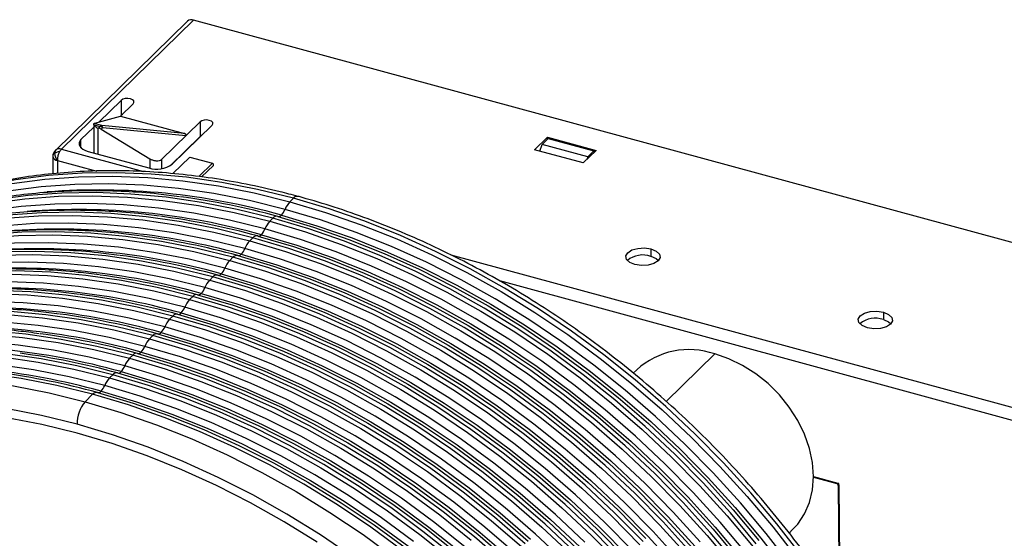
# Paper-space layout '_Trimétrica' of a CAD drawing. Header units: millimetres. Extents: x -71 to 76, y -86 to 15.
# Tile 4 of 5: x -35 to 22, y -16 to 15. Entities that reach past the tile are written whole.
import ezdxf

# ---------------------------------------------------------------- set-up
doc = ezdxf.new("R2010")
doc.units = ezdxf.units.MM

psp = doc.layouts.new('_Trimétrica')

# ---------------------------------------------------------------- linework, layer by layer
at = {"color": 7, "linetype": 'Continuous', "lineweight": 25}
for p, q in [((-25.225, 14.421), (-32.926, 6.905)), ((-24.876, 14.492), (-32.576, 6.976)), ((75.594, -12.814), (-24.876, 14.492)), ((-30.397, 8.551), (-29.101, 9.816)), ((-29.101, 9.816), (-29.101, 8.959)), ((-28.393, 9.624), (-29.14, 8.895)), ((-30.633, 8.486), (-29.14, 8.895)), ((-29.14, 8.895), (-25.407, 7.881)), ((-29.101, 8.959), (-29.017, 9.015)), ((-31.434, 7.539), (-30.691, 8.264)), ((-30.691, 8.436), (-30.691, 6.754)), ((-30.686, 8.394), (-30.313, 8.295)), ((-30.229, 8.348), (-30.675, 8.469)), ((-30.409, 8.2), (-30.424, 8.204)), ((-30.424, 6.682), (-30.424, 8.204)), ((-30.313, 8.295), (-30.409, 8.2)), ((-30.266, 8.138), (-30.169, 8.233)), ((-30.266, 8.138), (-27.417, 6.419)), ((-25.407, 7.881), (-30.229, 8.348)), ((-30.169, 8.233), (-25.324, 7.763)), ((-24.502, 8.566), (-26.742, 6.38)), ((-26.128, 6.097), (-23.794, 8.374)), ((-24.502, 8.566), (-24.502, 7.709)), ((-31.434, 7.058), (-31.434, 7.539)), ((-24.502, 7.709), (-26.248, 6.004)), ((-24.418, 7.765), (-24.502, 7.709)), ((-5.023, 6.941), (-4.276, 7.67)), ((-4.584, 7.255), (-4.234, 7.597)), ((-4.276, 7.67), (-1.446, 6.901)), ((-4.275, 7.557), (-4.276, 7.67)), ((-4.234, 7.597), (-1.581, 6.876)), ((-32.576, 6.976), (-27.786, 5.674)), ((-24.921, 7.3), (-24.921, 7.274)), ((-2.193, 6.172), (-5.023, 6.941)), ((-4.725, 6.86), (-4.584, 7.255)), ((-1.931, 6.534), (-4.584, 7.255)), ((-1.446, 6.901), (-2.193, 6.172)), ((-33.076, 6.553), (-33.076, 6.547)), ((-33.076, 6.547), (-33.076, 5.542)), ((-32.81, 6.319), (-32.81, 5.563)), ((-32.81, 6.319), (-30.512, 5.695)), ((-31.016, 6.843), (-27.479, 5.881)), ((-27.417, 6.419), (-27.417, 5.866)), ((-26.742, 6.38), (-26.742, 5.841)), ((-26.085, 5.551), (-25.099, 6.513)), ((-25.099, 6.513), (-23.773, 6.152)), ((-1.931, 6.534), (-1.989, 6.371)), ((-1.581, 6.876), (-1.931, 6.534)), ((-1.581, 6.876), (-1.581, 6.769)), ((-23.773, 6.152), (-24.566, 5.378)), ((-23.726, 6.026), (-24.41, 5.359)), ((-23.773, 6.152), (-23.726, 6.112)), ((-23.726, 6.026), (-23.726, 6.112)), ((-19.064, 4.122), (-19.274, 3.917)), ((-20.254, 2.96), (-20.441, 2.778)), ((-21.421, 1.821), (-21.608, 1.639)), ((1.754, 1.169), (1.754, 0.74)), ((-22.588, 0.683), (-22.775, 0.5)), ((67.894, -20.33), (-9.871, 0.805)), ((-23.755, -0.456), (-23.941, -0.638)), ((-7.075, -0.675), (67.66, -20.986)), ((-24.921, -1.595), (-25.108, -1.777)), ((-26.088, -2.734), (-26.275, -2.916)), ((15.286, -2.509), (15.286, -2.938)), ((-27.255, -3.872), (-27.442, -4.055)), ((-28.422, -5.011), (-28.608, -5.193)), ((5.463, -4.94), (2.633, -7.702)), ((-29.588, -6.15), (-29.775, -6.332)), ((0.923, -5.86), (0.718, -6.06)), ((-30.755, -7.289), (-31.198, -7.722)), ((11.212, -12.074), (12.629, -12.459)), ((11.212, -12.116), (12.566, -12.485)), ((12.601, -12.451), (12.566, -12.485)), ((12.712, -12.538), (12.655, -12.594)), ((12.655, -12.594), (12.712, -18.91)), ((12.774, -18.927), (12.717, -12.568)), ((9.8, -15.361), (10.003, -15.163))]:
    psp.add_line(p, q, dxfattribs=at)
at = {"color": 7, "linetype": 'Continuous', "lineweight": 25, "flags": 128}
for points in [[(-28.393, 9.624), (-28.349, 9.701), (-28.365, 9.781), (-28.439, 9.852), (-28.56, 9.902), (-28.71, 9.925), (-28.865, 9.917), (-29.002, 9.879), (-29.101, 9.816)], [(-23.794, 8.374), (-23.75, 8.451), (-23.766, 8.531), (-23.84, 8.602), (-23.961, 8.652), (-24.111, 8.675), (-24.266, 8.667), (-24.403, 8.629), (-24.502, 8.566)], [(-31.434, 7.539), (-31.508, 7.445), (-31.545, 7.346), (-31.544, 7.245), (-31.505, 7.146), (-31.429, 7.053), (-31.319, 6.97), (-31.18, 6.899), (-31.016, 6.843)], [(-32.926, 6.905), (-32.918, 6.912), (-32.889, 6.935)], [(-19.064, 4.122), (-21.147, 4.635), (-23.224, 5.041), (-25.29, 5.339), (-27.339, 5.528), (-29.365, 5.607), (-31.363, 5.576), (-33.327, 5.436), (-35.252, 5.186), (-37.133, 4.828), (-38.964, 4.362), (-40.74, 3.79), (-42.457, 3.113), (-44.111, 2.333), (-45.695, 1.452), (-46.992, 0.621)], [(-46.986, 0.561), (-45.905, 1.247), (-44.321, 2.128), (-42.667, 2.908), (-40.95, 3.585), (-39.174, 4.157), (-37.343, 4.623), (-35.462, 4.981), (-33.537, 5.231), (-31.573, 5.371), (-29.575, 5.402), (-27.549, 5.323), (-25.5, 5.134), (-23.434, 4.836), (-21.357, 4.43), (-19.274, 3.917)], [(-19.554, 3.472), (-21.628, 3.983), (-23.696, 4.387), (-25.753, 4.684), (-27.792, 4.872), (-29.809, 4.951), (-31.798, 4.92), (-33.754, 4.78), (-35.67, 4.532), (-37.542, 4.175), (-39.365, 3.711), (-41.134, 3.142), (-42.844, 2.468), (-44.489, 1.691), (-46.067, 0.814), (-46.28, 0.684)], [(-20.254, 2.96), (-22.337, 3.473), (-24.415, 3.879), (-26.48, 4.177), (-28.529, 4.366), (-30.555, 4.445), (-32.553, 4.415), (-34.517, 4.274), (-36.442, 4.025), (-38.323, 3.667), (-40.154, 3.201), (-41.93, 2.628), (-43.648, 1.951), (-45.301, 1.171), (-46.885, 0.29), (-48.182, -0.541)], [(-48.153, -0.577), (-47.072, 0.108), (-45.487, 0.989), (-43.834, 1.769), (-42.117, 2.446), (-40.34, 3.018), (-38.509, 3.484), (-36.629, 3.843), (-34.704, 4.092), (-32.74, 4.233), (-30.742, 4.263), (-28.716, 4.184), (-26.667, 3.995), (-24.601, 3.697), (-22.524, 3.291), (-20.441, 2.778)], [(10.512, -16.679), (9.078, -14.824), (7.566, -13.023), (5.982, -11.281), (4.329, -9.603), (2.612, -7.992), (0.835, -6.454), (-0.996, -4.993), (-2.877, -3.613), (-4.802, -2.317), (-6.766, -1.109), (-8.764, 0.008), (-10.79, 1.03), (-12.838, 1.955), (-14.904, 2.78), (-16.981, 3.503), (-19.064, 4.122)], [(-20.721, 2.333), (-22.795, 2.844), (-24.863, 3.248), (-26.919, 3.545), (-28.959, 3.733), (-30.976, 3.812), (-32.965, 3.781), (-34.92, 3.642), (-36.837, 3.393), (-38.709, 3.036), (-40.532, 2.573), (-42.301, 2.003), (-44.01, 1.329), (-45.656, 0.552), (-47.233, -0.325), (-47.447, -0.455)], [(9.89, -17.236), (8.463, -15.39), (6.958, -13.597), (5.381, -11.863), (3.735, -10.191), (2.025, -8.588), (0.257, -7.057), (-1.566, -5.602), (-3.439, -4.228), (-5.355, -2.938), (-7.311, -1.735), (-9.299, -0.624), (-11.316, 0.394), (-13.356, 1.315), (-15.413, 2.136), (-17.481, 2.856), (-19.554, 3.472)], [(-19.274, 3.917), (-17.191, 3.298), (-15.114, 2.575), (-13.048, 1.75), (-11, 0.825), (-8.974, -0.197), (-6.976, -1.314), (-5.012, -2.522), (-3.087, -3.817), (-1.206, -5.198), (0.625, -6.659), (2.402, -8.197), (4.119, -9.808), (5.772, -11.486), (7.356, -13.228), (8.868, -15.029), (10.302, -16.884)], [(-21.421, 1.821), (-23.504, 2.335), (-25.581, 2.741), (-27.647, 3.039), (-29.696, 3.227), (-31.722, 3.307), (-33.72, 3.276), (-35.684, 3.136), (-37.609, 2.886), (-39.489, 2.528), (-41.321, 2.062), (-43.097, 1.49), (-44.814, 0.812), (-46.467, 0.032), (-48.052, -0.849), (-49.349, -1.68)], [(-49.319, -1.716), (-48.238, -1.031), (-46.654, -0.15), (-45.001, 0.63), (-43.284, 1.307), (-41.507, 1.88), (-39.676, 2.346), (-37.795, 2.704), (-35.87, 2.953), (-33.906, 3.094), (-31.909, 3.124), (-29.882, 3.045), (-27.834, 2.856), (-25.768, 2.559), (-23.691, 2.152), (-21.608, 1.639)], [(7.888, -15.986), (6.376, -14.185), (4.792, -12.443), (3.139, -10.764), (1.422, -9.154), (-0.355, -7.616), (-2.186, -6.155), (-4.067, -4.774), (-5.992, -3.478), (-7.956, -2.27), (-9.954, -1.154), (-11.98, -0.132), (-14.028, 0.793), (-16.094, 1.618), (-18.171, 2.341), (-20.254, 2.96)], [(-19.974, 3.062), (-17.901, 2.446), (-15.833, 1.726), (-13.776, 0.905), (-11.737, -0.016), (-9.719, -1.034), (-7.731, -2.145), (-5.775, -3.348), (-3.859, -4.638), (-1.986, -6.012), (-0.163, -7.467), (1.605, -8.998), (3.315, -10.601), (4.961, -12.273), (6.538, -14.007), (8.043, -15.8)], [(-19.764, 3.138), (-17.698, 2.524), (-15.637, 1.807), (-13.587, 0.988), (-11.554, 0.071), (-9.544, -0.943), (-7.562, -2.051), (-5.613, -3.25), (-3.703, -4.536), (-1.837, -5.905), (-0.02, -7.355), (1.743, -8.881), (3.447, -10.479), (5.087, -12.145), (6.659, -13.873), (8.159, -15.66), (9.582, -17.5)], [(-21.888, 1.194), (-23.961, 1.705), (-26.029, 2.11), (-28.086, 2.406), (-30.126, 2.594), (-32.143, 2.673), (-34.132, 2.643), (-36.087, 2.503), (-38.004, 2.254), (-39.876, 1.898), (-41.699, 1.434), (-43.467, 0.864), (-45.177, 0.19), (-46.823, -0.587), (-48.4, -1.464), (-48.614, -1.593)], [(7.296, -16.529), (5.791, -14.736), (4.214, -13.001), (2.568, -11.33), (0.859, -9.727), (-0.91, -8.196), (-2.733, -6.741), (-4.605, -5.367), (-6.522, -4.076), (-8.477, -2.874), (-10.466, -1.762), (-12.483, -0.745), (-14.523, 0.176), (-16.579, 0.997), (-18.647, 1.717), (-20.721, 2.333)], [(-20.441, 2.778), (-18.358, 2.159), (-16.281, 1.436), (-14.215, 0.611), (-12.166, -0.314), (-10.14, -1.336), (-8.143, -2.452), (-6.178, -3.66), (-4.253, -4.956), (-2.373, -6.337), (-0.542, -7.798), (1.235, -9.336), (2.952, -10.947), (4.605, -12.625), (6.19, -14.367), (7.701, -16.168)], [(-22.588, 0.683), (-24.671, 1.196), (-26.748, 1.602), (-28.814, 1.9), (-30.863, 2.089), (-32.889, 2.168), (-34.886, 2.137), (-36.85, 1.997), (-38.776, 1.747), (-40.656, 1.389), (-42.487, 0.923), (-44.264, 0.351), (-45.981, -0.326), (-47.634, -1.106), (-49.218, -1.987), (-50.515, -2.819)], [(-50.486, -2.855), (-49.405, -2.17), (-47.821, -1.289), (-46.168, -0.509), (-44.451, 0.169), (-42.674, 0.741), (-40.843, 1.207), (-38.962, 1.565), (-37.037, 1.815), (-35.073, 1.955), (-33.075, 1.986), (-31.049, 1.906), (-29, 1.718), (-26.935, 1.42), (-24.857, 1.014), (-22.775, 0.5)], [(6.721, -17.125), (5.209, -15.324), (3.625, -13.582), (1.972, -11.903), (0.255, -10.293), (-1.522, -8.755), (-3.353, -7.293), (-5.234, -5.913), (-7.159, -4.617), (-9.123, -3.409), (-11.12, -2.292), (-13.147, -1.27), (-15.195, -0.346), (-17.261, 0.479), (-19.338, 1.202), (-21.421, 1.821)], [(-21.141, 1.923), (-19.067, 1.307), (-17, 0.587), (-14.943, -0.234), (-12.903, -1.155), (-10.886, -2.172), (-8.897, -3.284), (-6.942, -4.486), (-5.025, -5.777), (-3.153, -7.151), (-1.33, -8.606), (0.439, -10.137), (2.148, -11.74), (3.794, -13.411), (5.371, -15.146), (6.876, -16.939)], [(-20.931, 2), (-18.864, 1.386), (-16.803, 0.668), (-14.754, -0.15), (-12.721, -1.068), (-10.711, -2.082), (-8.728, -3.19), (-6.779, -4.389), (-4.869, -5.674), (-3.003, -7.044), (-1.186, -8.494), (0.576, -10.02), (2.28, -11.618), (3.92, -13.284), (5.492, -15.012), (6.992, -16.799)], [(-23.055, 0.056), (-25.128, 0.567), (-27.196, 0.971), (-29.253, 1.267), (-31.292, 1.455), (-33.309, 1.534), (-35.298, 1.504), (-37.254, 1.364), (-39.17, 1.116), (-41.043, 0.759), (-42.866, 0.295), (-44.634, -0.275), (-46.344, -0.949), (-47.989, -1.725), (-49.567, -2.602), (-49.781, -2.732)], [(4.624, -15.875), (3.047, -14.14), (1.401, -12.469), (-0.308, -10.866), (-2.077, -9.335), (-3.9, -7.88), (-5.772, -6.505), (-7.689, -5.215), (-9.644, -4.013), (-11.633, -2.901), (-13.65, -1.884), (-15.69, -0.963), (-17.746, -0.142), (-19.814, 0.578), (-21.888, 1.194)], [(-21.608, 1.639), (-19.525, 1.02), (-17.448, 0.297), (-15.382, -0.528), (-13.333, -1.453), (-11.307, -2.475), (-9.309, -3.591), (-7.345, -4.799), (-5.42, -6.095), (-3.54, -7.476), (-1.708, -8.937), (0.068, -10.475), (1.785, -12.085), (3.438, -13.764), (5.023, -15.506), (6.534, -17.307)], [(0.821, 0.258), (0.518, 0.384), (0.332, 0.561), (0.292, 0.761), (0.403, 0.953), (0.649, 1.109), (0.992, 1.205), (1.38, 1.226), (1.754, 1.169)], [(1.754, 1.169), (2.057, 1.042), (2.243, 0.865), (2.283, 0.665), (2.172, 0.473), (1.926, 0.317), (1.583, 0.221), (1.195, 0.2), (0.821, 0.258)], [(-23.755, -0.456), (-25.838, 0.057), (-27.915, 0.463), (-29.981, 0.761), (-32.029, 0.95), (-34.055, 1.029), (-36.053, 0.998), (-38.017, 0.858), (-39.942, 0.609), (-41.823, 0.25), (-43.654, -0.216), (-45.431, -0.788), (-47.148, -1.465), (-48.801, -2.245), (-50.385, -3.126), (-51.682, -3.957)], [(-51.653, -3.994), (-50.572, -3.308), (-48.988, -2.427), (-47.334, -1.647), (-45.617, -0.97), (-43.841, -0.398), (-42.01, 0.068), (-40.129, 0.426), (-38.204, 0.676), (-36.24, 0.816), (-34.242, 0.847), (-32.216, 0.768), (-30.167, 0.579), (-28.101, 0.281), (-26.024, -0.125), (-23.941, -0.638)], [(4.043, -16.463), (2.458, -14.72), (0.805, -13.042), (-0.912, -11.431), (-2.688, -9.893), (-4.52, -8.432), (-6.4, -7.052), (-8.325, -5.756), (-10.289, -4.548), (-12.287, -3.431), (-14.313, -2.409), (-16.362, -1.484), (-18.428, -0.659), (-20.505, 0.064), (-22.588, 0.683)], [(-22.308, 0.784), (-20.234, 0.168), (-18.166, -0.551), (-16.11, -1.373), (-14.07, -2.294), (-12.053, -3.311), (-10.064, -4.423), (-8.109, -5.625), (-6.192, -6.915), (-4.32, -8.29), (-2.497, -9.744), (-0.728, -11.276), (0.981, -12.879), (2.627, -14.55), (4.204, -16.284)], [(-22.098, 0.861), (-20.031, 0.247), (-17.97, -0.471), (-15.92, -1.289), (-13.888, -2.207), (-11.877, -3.221), (-9.895, -4.329), (-7.946, -5.527), (-6.036, -6.813), (-4.17, -8.183), (-2.353, -9.633), (-0.59, -11.159), (1.113, -12.757), (2.754, -14.422), (4.326, -16.151)], [(1.754, 0.74), (2.057, 0.613), (2.197, 0.499)], [(-24.221, -1.083), (-26.295, -0.572), (-28.363, -0.168), (-30.42, 0.129), (-32.459, 0.317), (-34.476, 0.395), (-36.465, 0.365), (-38.421, 0.225), (-40.337, -0.023), (-42.209, -0.38), (-44.032, -0.844), (-45.801, -1.413), (-47.51, -2.088), (-49.156, -2.864), (-50.734, -3.741), (-50.947, -3.871)], [(3.458, -17.013), (1.88, -15.279), (0.235, -13.608), (-1.475, -12.004), (-3.244, -10.473), (-5.067, -9.019), (-6.939, -7.644), (-8.855, -6.354), (-10.811, -5.151), (-12.8, -4.04), (-14.817, -3.022), (-16.856, -2.102), (-18.913, -1.28), (-20.981, -0.561), (-23.055, 0.056)], [(-22.775, 0.5), (-20.692, -0.119), (-18.614, -0.842), (-16.549, -1.667), (-14.5, -2.591), (-12.474, -3.613), (-10.476, -4.73), (-8.512, -5.938), (-6.587, -7.234), (-4.706, -8.614), (-2.875, -10.076), (-1.099, -11.614), (0.619, -13.224), (2.272, -14.903), (3.856, -16.645)], [(-24.921, -1.595), (-27.004, -1.082), (-29.081, -0.676), (-31.147, -0.378), (-33.196, -0.189), (-35.222, -0.11), (-37.22, -0.14), (-39.184, -0.281), (-41.109, -0.53), (-42.99, -0.889), (-44.821, -1.354), (-46.597, -1.927), (-48.315, -2.604), (-49.968, -3.384), (-51.552, -4.265), (-52.849, -5.096)], [(-52.819, -5.132), (-51.739, -4.447), (-50.154, -3.566), (-48.501, -2.786), (-46.784, -2.109), (-45.007, -1.537), (-43.176, -1.071), (-41.296, -0.712), (-39.371, -0.463), (-37.407, -0.323), (-35.409, -0.292), (-33.383, -0.371), (-31.334, -0.56), (-29.268, -0.858), (-27.191, -1.264), (-25.108, -1.777)], [(1.292, -15.859), (-0.361, -14.181), (-2.079, -12.57), (-3.855, -11.032), (-5.686, -9.571), (-7.567, -8.19), (-9.492, -6.894), (-11.456, -5.687), (-13.454, -4.57), (-15.48, -3.548), (-17.529, -2.623), (-19.595, -1.798), (-21.672, -1.075), (-23.755, -0.456)], [(-23.475, -0.354), (-21.401, -0.97), (-19.333, -1.69), (-17.276, -2.512), (-15.237, -3.432), (-13.22, -4.45), (-11.231, -5.561), (-9.275, -6.764), (-7.359, -8.054), (-5.487, -9.429), (-3.664, -10.883), (-1.895, -12.414), (-0.185, -14.018), (1.46, -15.689)], [(-23.265, -0.278), (-21.198, -0.892), (-19.137, -1.609), (-17.087, -2.428), (-15.054, -3.346), (-13.044, -4.36), (-11.062, -5.468), (-9.113, -6.666), (-7.203, -7.952), (-5.337, -9.322), (-3.52, -10.772), (-1.757, -12.298), (-0.053, -13.896), (1.587, -15.561), (3.159, -17.29)], [(-25.388, -2.222), (-27.462, -1.711), (-29.53, -1.307), (-31.586, -1.01), (-33.626, -0.822), (-35.643, -0.743), (-37.632, -0.774), (-39.587, -0.913), (-41.504, -1.162), (-43.376, -1.519), (-45.199, -1.982), (-46.968, -2.552), (-48.677, -3.226), (-50.323, -4.003), (-51.9, -4.88), (-52.114, -5.01)], [(0.714, -16.418), (-0.932, -14.747), (-2.642, -13.143), (-4.41, -11.612), (-6.233, -10.157), (-8.106, -8.783), (-10.022, -7.493), (-11.977, -6.29), (-13.966, -5.179), (-15.983, -4.161), (-18.023, -3.24), (-20.08, -2.419), (-22.148, -1.699), (-24.221, -1.083)], [(-23.941, -0.638), (-21.858, -1.257), (-19.781, -1.98), (-17.715, -2.805), (-15.667, -3.73), (-13.641, -4.752), (-11.643, -5.869), (-9.679, -7.077), (-7.754, -8.373), (-5.873, -9.753), (-4.042, -11.214), (-2.265, -12.752), (-0.548, -14.363), (1.105, -16.041)], [(-26.088, -2.734), (-28.171, -2.22), (-30.248, -1.814), (-32.314, -1.517), (-34.363, -1.328), (-36.389, -1.249), (-38.387, -1.279), (-40.351, -1.419), (-42.276, -1.669), (-44.156, -2.027), (-45.988, -2.493), (-47.764, -3.066), (-49.481, -3.743), (-51.134, -4.523), (-52.719, -5.404), (-54.016, -6.235)], [(-53.986, -6.271), (-52.905, -5.586), (-51.321, -4.705), (-49.668, -3.925), (-47.951, -3.248), (-46.174, -2.675), (-44.343, -2.209), (-42.462, -1.851), (-40.537, -1.602), (-38.573, -1.461), (-36.575, -1.431), (-34.549, -1.51), (-32.501, -1.699), (-30.435, -1.997), (-28.358, -2.403), (-26.275, -2.916)], [(0.125, -16.998), (-1.528, -15.319), (-3.245, -13.709), (-5.022, -12.171), (-6.853, -10.71), (-8.734, -9.329), (-10.659, -8.033), (-12.623, -6.825), (-14.621, -5.709), (-16.647, -4.687), (-18.695, -3.762), (-20.761, -2.937), (-22.838, -2.214), (-24.921, -1.595)], [(-24.641, -1.493), (-22.568, -2.109), (-20.5, -2.829), (-18.443, -3.65), (-16.403, -4.571), (-14.386, -5.589), (-12.397, -6.7), (-10.442, -7.903), (-8.526, -9.193), (-6.653, -10.567), (-4.83, -12.022), (-3.062, -13.553), (-1.352, -15.157), (0.294, -16.828)], [(-24.431, -1.417), (-22.365, -2.031), (-20.304, -2.748), (-18.254, -3.567), (-16.221, -4.484), (-14.211, -5.498), (-12.228, -6.606), (-10.28, -7.805), (-8.37, -9.091), (-6.504, -10.46), (-4.687, -11.91), (-2.924, -13.436), (-1.22, -15.034), (0.42, -16.7)], [(-26.555, -3.361), (-28.628, -2.85), (-30.696, -2.445), (-32.753, -2.149), (-34.793, -1.961), (-36.81, -1.882), (-38.799, -1.913), (-40.754, -2.052), (-42.67, -2.301), (-44.543, -2.657), (-46.366, -3.121), (-48.134, -3.691), (-49.844, -4.365), (-51.49, -5.142), (-53.067, -6.019), (-53.281, -6.149)], [(-2.099, -15.885), (-3.808, -14.282), (-5.577, -12.751), (-7.4, -11.296), (-9.272, -9.922), (-11.189, -8.632), (-13.144, -7.429), (-15.133, -6.317), (-17.15, -5.3), (-19.19, -4.379), (-21.246, -3.558), (-23.314, -2.838), (-25.388, -2.222)], [(-25.108, -1.777), (-23.025, -2.396), (-20.948, -3.119), (-18.882, -3.944), (-16.833, -4.869), (-14.807, -5.891), (-12.81, -7.007), (-10.845, -8.215), (-8.92, -9.511), (-7.04, -10.892), (-5.209, -12.353), (-3.432, -13.891), (-1.715, -15.502), (-0.062, -17.18)], [(-27.255, -3.872), (-29.338, -3.359), (-31.415, -2.953), (-33.481, -2.655), (-35.529, -2.467), (-37.556, -2.387), (-39.553, -2.418), (-41.517, -2.558), (-43.442, -2.808), (-45.323, -3.166), (-47.154, -3.632), (-48.931, -4.204), (-50.648, -4.881), (-52.301, -5.661), (-53.885, -6.542), (-55.182, -7.374)], [(-55.153, -7.41), (-54.072, -6.725), (-52.488, -5.844), (-50.835, -5.064), (-49.117, -4.386), (-47.341, -3.814), (-45.51, -3.348), (-43.629, -2.99), (-41.704, -2.74), (-39.74, -2.6), (-37.742, -2.569), (-35.716, -2.649), (-33.667, -2.838), (-31.602, -3.135), (-29.524, -3.541), (-27.442, -4.055)], [(-2.695, -16.458), (-4.412, -14.848), (-6.189, -13.31), (-8.02, -11.848), (-9.9, -10.468), (-11.825, -9.172), (-13.79, -7.964), (-15.787, -6.848), (-17.813, -5.825), (-19.862, -4.901), (-21.928, -4.076), (-24.005, -3.353), (-26.088, -2.734)], [(-25.808, -2.632), (-23.734, -3.248), (-21.666, -3.968), (-19.61, -4.789), (-17.57, -5.71), (-15.553, -6.727), (-13.564, -7.839), (-11.609, -9.041), (-9.692, -10.332), (-7.82, -11.706), (-5.997, -13.161), (-4.228, -14.692), (-2.519, -16.295)], [(-25.598, -2.555), (-23.531, -3.17), (-21.47, -3.887), (-19.421, -4.706), (-17.388, -5.623), (-15.377, -6.637), (-13.395, -7.745), (-11.446, -8.944), (-9.536, -10.229), (-7.67, -11.599), (-5.853, -13.049), (-4.091, -14.575), (-2.387, -16.173)], [(14.352, -3.42), (14.05, -3.293), (13.864, -3.117), (13.824, -2.917), (13.935, -2.724), (14.181, -2.568), (14.524, -2.472), (14.912, -2.452), (15.286, -2.509)], [(15.286, -2.509), (15.589, -2.636), (15.775, -2.812), (15.815, -3.012), (15.704, -3.205), (15.458, -3.361), (15.115, -3.457), (14.726, -3.477), (14.352, -3.42)], [(-27.722, -4.499), (-29.795, -3.988), (-31.863, -3.584), (-33.92, -3.288), (-35.959, -3.1), (-37.976, -3.021), (-39.965, -3.051), (-41.921, -3.191), (-43.837, -3.439), (-45.71, -3.796), (-47.532, -4.26), (-49.301, -4.83), (-51.011, -5.504), (-52.656, -6.28), (-54.234, -7.157), (-54.448, -7.287)], [(-3.266, -17.024), (-4.975, -15.421), (-6.744, -13.89), (-8.567, -12.435), (-10.439, -11.06), (-12.356, -9.77), (-14.311, -8.568), (-16.3, -7.456), (-18.317, -6.439), (-20.357, -5.518), (-22.413, -4.697), (-24.481, -3.977), (-26.555, -3.361)], [(-26.275, -2.916), (-24.192, -3.535), (-22.115, -4.258), (-20.049, -5.083), (-18, -6.008), (-15.974, -7.03), (-13.976, -8.146), (-12.012, -9.354), (-10.087, -10.65), (-8.206, -12.031), (-6.375, -13.492), (-4.599, -15.03), (-2.882, -16.64)], [(15.286, -2.938), (15.589, -3.064), (15.729, -3.179)], [(-28.422, -5.011), (-30.504, -4.498), (-32.582, -4.092), (-34.647, -3.794), (-36.696, -3.605), (-38.722, -3.526), (-40.72, -3.557), (-42.684, -3.697), (-44.609, -3.947), (-46.49, -4.305), (-48.321, -4.771), (-50.098, -5.343), (-51.815, -6.02), (-53.468, -6.8), (-55.052, -7.681), (-56.349, -8.512)], [(-56.32, -8.549), (-55.239, -7.863), (-53.654, -6.982), (-52.001, -6.202), (-50.284, -5.525), (-48.508, -4.953), (-46.677, -4.487), (-44.796, -4.129), (-42.871, -3.879), (-40.907, -3.739), (-38.909, -3.708), (-36.883, -3.787), (-34.834, -3.976), (-32.768, -4.274), (-30.691, -4.68), (-28.608, -5.193)], [(-5.579, -15.986), (-7.355, -14.448), (-9.187, -12.987), (-11.067, -11.607), (-12.992, -10.311), (-14.956, -9.103), (-16.954, -7.986), (-18.98, -6.964), (-21.029, -6.039), (-23.095, -5.214), (-25.172, -4.491), (-27.255, -3.872)], [(-26.975, -3.771), (-24.901, -4.387), (-22.833, -5.107), (-20.777, -5.928), (-18.737, -6.849), (-16.72, -7.866), (-14.731, -8.978), (-12.776, -10.18), (-10.859, -11.47), (-8.987, -12.845), (-7.164, -14.3), (-5.395, -15.831)], [(-26.765, -3.694), (-24.698, -4.308), (-22.637, -5.026), (-20.587, -5.844), (-18.555, -6.762), (-16.544, -7.776), (-14.562, -8.884), (-12.613, -10.082), (-10.703, -11.368), (-8.837, -12.738), (-7.02, -14.188), (-5.257, -15.714)], [(-28.888, -5.638), (-30.962, -5.127), (-33.03, -4.723), (-35.087, -4.426), (-37.126, -4.238), (-39.143, -4.16), (-41.132, -4.19), (-43.087, -4.33), (-45.004, -4.578), (-46.876, -4.935), (-48.699, -5.399), (-50.468, -5.969), (-52.177, -6.643), (-53.823, -7.419), (-55.401, -8.296), (-55.614, -8.426)], [(-6.142, -16.56), (-7.911, -15.028), (-9.734, -13.574), (-11.606, -12.199), (-13.522, -10.909), (-15.478, -9.707), (-17.467, -8.595), (-19.484, -7.577), (-21.523, -6.657), (-23.58, -5.835), (-25.648, -5.116), (-27.722, -4.499)], [(-27.442, -4.055), (-25.359, -4.674), (-23.281, -5.397), (-21.216, -6.222), (-19.167, -7.146), (-17.141, -8.169), (-15.143, -9.285), (-13.179, -10.493), (-11.254, -11.789), (-9.373, -13.169), (-7.542, -14.631), (-5.766, -16.169)], [(-29.588, -6.15), (-31.671, -5.637), (-33.748, -5.231), (-35.814, -4.933), (-37.863, -4.744), (-39.889, -4.665), (-41.887, -4.695), (-43.851, -4.836), (-45.776, -5.085), (-47.657, -5.444), (-49.488, -5.91), (-51.264, -6.482), (-52.981, -7.159), (-54.635, -7.939), (-56.219, -8.82), (-57.516, -9.651)], [(-57.486, -9.687), (-56.406, -9.002), (-54.821, -8.121), (-53.168, -7.341), (-51.451, -6.664), (-49.674, -6.092), (-47.843, -5.626), (-45.963, -5.268), (-44.038, -5.018), (-42.073, -4.878), (-40.076, -4.847), (-38.05, -4.926), (-36.001, -5.115), (-33.935, -5.413), (-31.858, -5.819), (-29.775, -6.332)], [(-6.746, -17.125), (-8.522, -15.587), (-10.353, -14.126), (-12.234, -12.745), (-14.159, -11.449), (-16.123, -10.242), (-18.121, -9.125), (-20.147, -8.103), (-22.196, -7.178), (-24.261, -6.353), (-26.339, -5.63), (-28.422, -5.011)], [(-28.142, -4.909), (-26.068, -5.526), (-24, -6.245), (-21.943, -7.067), (-19.904, -7.987), (-17.887, -9.005), (-15.898, -10.116), (-13.942, -11.319), (-12.026, -12.609), (-10.154, -13.984), (-8.331, -15.438), (-6.562, -16.969)], [(-27.932, -4.833), (-25.865, -5.447), (-23.804, -6.164), (-21.754, -6.983), (-19.721, -7.901), (-17.711, -8.915), (-15.729, -10.023), (-13.78, -11.221), (-11.87, -12.507), (-10.004, -13.877), (-8.187, -15.327), (-6.424, -16.853)], [(10.003, -15.163), (10.299, -14.838), (10.692, -14.247), (10.979, -13.58), (11.153, -12.851), (11.212, -12.074), (11.153, -11.265), (10.979, -10.441), (10.692, -9.618), (10.299, -8.813), (9.808, -8.043), (9.228, -7.324), (8.571, -6.669), (7.851, -6.092), (7.083, -5.605), (6.281, -5.219), (5.463, -4.94)], [(-30.055, -6.777), (-32.129, -6.266), (-34.197, -5.862), (-36.253, -5.565), (-38.293, -5.377), (-40.31, -5.298), (-42.299, -5.329), (-44.254, -5.469), (-46.171, -5.717), (-48.043, -6.074), (-49.866, -6.538), (-51.635, -7.107), (-53.344, -7.781), (-54.99, -8.558), (-56.567, -9.435), (-56.781, -9.565)], [(-9.077, -16.167), (-10.9, -14.712), (-12.773, -13.338), (-14.689, -12.048), (-16.644, -10.845), (-18.633, -9.734), (-20.65, -8.716), (-22.69, -7.796), (-24.747, -6.974), (-26.815, -6.254), (-28.888, -5.638)], [(-28.608, -5.193), (-26.525, -5.812), (-24.448, -6.535), (-22.382, -7.36), (-20.334, -8.285), (-18.308, -9.307), (-16.31, -10.424), (-14.346, -11.632), (-12.421, -12.928), (-10.54, -14.308), (-8.709, -15.769)], [(-58.91, -11.077), (-57.829, -10.391), (-56.245, -9.511), (-54.592, -8.73), (-52.874, -8.053), (-51.098, -7.481), (-49.267, -7.015), (-47.386, -6.657), (-45.461, -6.407), (-43.497, -6.267), (-41.499, -6.236), (-39.473, -6.316), (-37.424, -6.504), (-35.359, -6.802), (-33.281, -7.208), (-31.198, -7.722)], [(-30.755, -7.289), (-32.838, -6.776), (-34.915, -6.369), (-36.981, -6.072), (-39.03, -5.883), (-41.056, -5.804), (-43.054, -5.834), (-45.018, -5.974), (-46.943, -6.224), (-48.823, -6.582), (-50.654, -7.048), (-52.431, -7.621), (-54.148, -8.298), (-55.801, -9.078), (-57.386, -9.959), (-58.682, -10.79)], [(-9.689, -16.726), (-11.52, -15.265), (-13.401, -13.884), (-15.326, -12.588), (-17.29, -11.38), (-19.288, -10.264), (-21.314, -9.242), (-23.362, -8.317), (-25.428, -7.492), (-27.505, -6.769), (-29.588, -6.15)], [(-29.308, -6.048), (-27.235, -6.664), (-25.167, -7.384), (-23.11, -8.205), (-21.07, -9.126), (-19.053, -10.144), (-17.064, -11.255), (-15.109, -12.458), (-13.193, -13.748), (-11.32, -15.122), (-9.497, -16.577)], [(-29.098, -5.972), (-27.032, -6.586), (-24.971, -7.303), (-22.921, -8.122), (-20.888, -9.039), (-18.878, -10.054), (-16.895, -11.161), (-14.947, -12.36), (-13.037, -13.646), (-11.171, -15.016), (-9.354, -16.465)], [(-12.067, -15.851), (-13.939, -14.477), (-15.856, -13.187), (-17.811, -11.984), (-19.8, -10.873), (-21.817, -9.855), (-23.857, -8.934), (-25.913, -8.113), (-27.981, -7.393), (-30.055, -6.777)], [(-29.775, -6.332), (-27.692, -6.951), (-25.615, -7.674), (-23.549, -8.499), (-21.5, -9.424), (-19.474, -10.446), (-17.476, -11.563), (-15.512, -12.77), (-13.587, -14.066), (-11.707, -15.447), (-9.876, -16.908)], [(-12.687, -16.404), (-14.567, -15.023), (-16.492, -13.727), (-18.457, -12.519), (-20.454, -11.403), (-22.48, -10.381), (-24.529, -9.456), (-26.595, -8.631), (-28.672, -7.908), (-30.755, -7.289)], [(-30.475, -7.187), (-28.401, -7.803), (-26.333, -8.523), (-24.277, -9.344), (-22.237, -10.265), (-20.22, -11.282), (-18.231, -12.394), (-16.276, -13.597), (-14.359, -14.887), (-12.487, -16.261)], [(-30.265, -7.111), (-28.198, -7.725), (-26.137, -8.442), (-24.088, -9.261), (-22.055, -10.178), (-20.044, -11.192), (-18.062, -12.3), (-16.113, -13.499), (-14.203, -14.785), (-12.337, -16.154)], [(-31.198, -7.722), (-29.115, -8.34), (-27.038, -9.063), (-24.973, -9.888), (-22.924, -10.813), (-20.898, -11.835), (-18.9, -12.952), (-16.936, -14.16), (-15.011, -15.456), (-13.13, -16.836)], [(-31.665, -9.034), (-33.736, -8.525), (-35.801, -8.124)], [(-31.665, -9.549), (-33.708, -9.046), (-35.745, -8.65)], [(-31.665, -9.549), (-33.708, -9.046), (-35.745, -8.65)], [(-15.585, -16.775), (-17.494, -15.475), (-19.443, -14.264), (-21.427, -13.146), (-23.439, -12.122), (-25.475, -11.197), (-27.529, -10.372), (-29.594, -9.651), (-31.665, -9.034)], [(-17.687, -15.902), (-19.61, -14.707), (-21.566, -13.604), (-23.551, -12.594), (-25.56, -11.681), (-27.585, -10.868), (-29.622, -10.156), (-31.665, -9.549)], [(-17.687, -15.902), (-19.61, -14.707), (-21.566, -13.604), (-23.551, -12.594), (-25.56, -11.681), (-27.585, -10.868), (-29.622, -10.156), (-31.665, -9.549)]]:
    psp.add_lwpolyline(points, dxfattribs=at)
at = {"color": 7, "linetype": 'Continuous', "lineweight": 25}
for centre, radius, start, end in [((-24.99, 14.158), 0.353, 71.12277, 131.78725), ((-30.374, 8.548), 0.348, 206.29128, 261.62371), ((-30.56, 7.655), 0.565, 58.65847, 74.51874), ((-30.109, 8.087), 0.291, 127.02683, 134.52041), ((-30.451, 7.785), 0.528, 69.20088, 74.75936), ((-30.181, 8.188), 0.166, 106.72861, 128.03822), ((-30.412, 7.849), 0.487, 68.70853, 74.76266), ((-30.033, 8.035), 0.336, 127.01037, 133.48657), ((-30.472, 7.733), 0.584, 58.80076, 69.12914), ((-30.101, 8.126), 0.222, 118.40391, 127.09618), ((-30.423, 7.82), 0.519, 62.74855, 68.71035), ((-30.311, 8.254), 0.124, 32.71106, 48.71889), ((-30.406, 8.192), 0.237, 21.91677, 32.90086), ((-30.568, 8.125), 0.413, 15.04447, 22.14375), ((-32.576, 6.547), 0.5, 134.30503, 178.60329), ((-32.679, 6.739), 0.288, 136.95459, 181.27493), ((-32.689, 6.621), 0.372, 72.32425, 122.45263), ((-32.148, 6.561), 0.596, 135.94654, 153.34848), ((-32.854, 6.54), 0.223, 120.33293, 176.79276), ((-32.784, 6.619), 0.301, 193.87788, 265.11916), ((-32.632, 6.211), 0.62, 94.53128, 122.67043), ((-32.305, 6.747), 0.662, 181.27691, 220.26651), ((-31.654, 6.298), 1.156, 152.64973, 178.92176), ((-27.02, 7.353), 1.541, 252.69603, 305.39891), ((-30.434, -35.035), 39.636, 74.38433, 94.28527), ((-31.305, -38.407), 42.99, 74.71817, 82.43393), ((-18.846, 3.963), 0.27, 80.73507, 143.96705), ((-31.601, -36.174), 39.636, 74.38433, 94.28527), ((-20.529, 3.853), 1.047, 316.95091, 338.65827), ((-18.255, 2.964), 1.395, 136.95091, 158.65827), ((-32.472, -39.546), 42.99, 74.71817, 82.43393), ((-20.036, 2.795), 0.274, 77.05739, 142.92599), ((-19.928, 3.262), 0.206, 257.05739, 322.92599), ((-32.767, -37.312), 39.636, 74.38433, 94.28527), ((-21.696, 2.714), 1.047, 316.95091, 338.65827), ((-19.421, 1.825), 1.395, 136.95091, 158.65827), ((-33.638, -40.685), 42.99, 74.71817, 82.43393), ((-21.202, 1.656), 0.274, 77.05739, 142.92599), ((-21.095, 2.124), 0.206, 257.05739, 322.92599), ((-33.934, -38.451), 39.636, 74.38433, 94.28527), ((-22.863, 1.575), 1.047, 316.95091, 338.65827), ((-20.588, 0.687), 1.395, 136.95091, 158.65827), ((-34.805, -41.824), 42.99, 74.71817, 82.43393), ((-22.369, 0.517), 0.274, 77.05739, 142.92599), ((-22.262, 0.985), 0.206, 257.05739, 322.92599), ((1.283, -0.616), 1.435, 70.82168, 129.06412), ((-35.101, -39.59), 39.636, 74.38433, 94.28527), ((-24.029, 0.437), 1.047, 316.95091, 338.65827), ((-21.755, -0.452), 1.395, 136.95091, 158.65827), ((-35.972, -42.963), 42.99, 74.71817, 82.43393), ((-23.536, -0.621), 0.274, 77.05739, 142.92599), ((-23.429, -0.154), 0.206, 257.05739, 322.92599), ((-36.267, -40.729), 39.636, 74.38433, 94.28527), ((-25.196, -0.702), 1.047, 316.95091, 338.65827), ((-22.922, -1.591), 1.395, 136.95091, 158.65827), ((-37.139, -44.101), 42.99, 74.71817, 82.43393), ((-24.703, -1.76), 0.274, 77.05739, 142.92599), ((-24.595, -1.293), 0.206, 257.05739, 322.92599), ((-37.434, -41.867), 39.636, 74.38433, 94.28527), ((-26.363, -1.841), 1.047, 316.95091, 338.65827), ((-24.088, -2.73), 1.395, 136.95091, 158.65827), ((-38.305, -45.24), 42.99, 74.71817, 82.43393), ((-25.869, -2.899), 0.274, 77.05739, 142.92599), ((-25.762, -2.432), 0.206, 257.05739, 322.92599), ((14.814, -4.293), 1.435, 70.82168, 129.06412), ((-38.601, -43.006), 39.636, 74.38433, 94.28527), ((-27.53, -2.98), 1.047, 316.95091, 338.65827), ((-25.255, -3.869), 1.395, 136.95091, 158.65827), ((-39.472, -46.379), 42.99, 74.71817, 82.43393), ((-27.036, -4.038), 0.274, 77.05739, 142.92599), ((-26.929, -3.57), 0.206, 257.05739, 322.92599), ((-39.768, -44.145), 39.636, 74.38433, 94.28527), ((-28.696, -4.119), 1.047, 316.95091, 338.65827), ((-26.422, -5.007), 1.395, 136.95091, 158.65827), ((-40.639, -47.518), 42.99, 74.71817, 82.43393), ((-28.203, -5.176), 0.274, 77.05739, 142.92599), ((-28.096, -4.709), 0.206, 257.05739, 322.92599), ((3.969, -9.229), 4.542, 70.79376, 132.11626), ((-40.934, -45.284), 39.636, 74.38433, 94.28527), ((-29.863, -5.257), 1.047, 316.95091, 338.65827), ((-27.588, -6.146), 1.395, 136.95091, 158.65827), ((-41.806, -48.656), 42.99, 74.71817, 82.43393), ((-29.37, -6.315), 0.274, 77.05739, 142.92599), ((-29.262, -5.848), 0.206, 257.05739, 322.92599), ((-31.03, -6.396), 1.047, 316.95091, 338.65827), ((-28.755, -7.285), 1.395, 136.95091, 158.65827), ((-30.536, -7.454), 0.274, 77.05739, 142.92599), ((-30.429, -6.987), 0.206, 257.05739, 322.92599), ((-29.62, -9.022), 2.045, 140.51294, 180.34344), ((12.534, -12.602), 0.122, 3.80724, 74.29962), ((12.596, -12.576), 0.122, 3.80724, 74.29962)]:
    psp.add_arc(centre, radius, start, end, dxfattribs=at)
for points, knots in [([(-30.686, 8.394), (-30.688, 8.403), (-30.692, 8.421), (-30.691, 8.442), (-30.685, 8.459), (-30.678, 8.465), (-30.675, 8.469)], [0, 0, 0, 0, 0.26858, 0.523509, 0.766614, 1, 1, 1, 1]), ([(-25.324, 7.763), (-25.298, 7.789), (-25.295, 7.811), (-25.321, 7.849), (-25.353, 7.866), (-25.407, 7.881)], [0, 0, 0, 0, 0.5, 0.5, 1, 1, 1, 1]), ([(-27.417, 6.419), (-27.394, 6.406), (-27.348, 6.379), (-27.274, 6.348), (-27.198, 6.323), (-27.12, 6.306), (-27.005, 6.291), (-26.855, 6.298), (-26.779, 6.353), (-26.742, 6.38)], [0, 0, 0, 0, 0.101937, 0.200831, 0.298896, 0.398401, 0.50152, 0.750137, 1, 1, 1, 1]), ([(-18.802, 4.23), (-19.15, 4.321), (-20.155, 4.587), (-21.817, 4.953), (-23.782, 5.296), (-25.736, 5.54), (-27.673, 5.687), (-29.59, 5.736), (-31.481, 5.686), (-33.342, 5.537), (-35.168, 5.291), (-36.955, 4.948), (-38.697, 4.508), (-40.392, 3.972), (-42.033, 3.343), (-43.62, 2.623), (-45.141, 1.806), (-46.244, 1.149), (-46.818, 0.739), (-46.929, 0.659)], [0, 0, 0, 0, 0.033673, 0.09726, 0.160847, 0.224422, 0.287982, 0.351522, 0.415037, 0.478522, 0.541972, 0.605383, 0.668749, 0.732068, 0.795338, 0.858557, 0.921728, 0.984854, 1, 1, 1, 1]), ([(-25.693, 4.209), (-26.104, 4.263), (-27.166, 4.405), (-28.863, 4.523), (-30.78, 4.575), (-32.671, 4.524), (-34.532, 4.376), (-36.358, 4.13), (-38.145, 3.786), (-39.888, 3.346), (-41.582, 2.811), (-43.224, 2.181), (-44.81, 1.462), (-46.331, 0.644), (-47.434, -0.012), (-48.008, -0.423), (-48.119, -0.502)], [0, 0, 0, 0, 0.049112, 0.1270388, 0.204941, 0.2828128, 0.360648, 0.4384404, 0.5161841, 0.5938738, 0.6715053, 0.7490762, 0.8265857, 0.9040359, 0.981431, 1, 1, 1, 1]), ([(15.545, -62.902), (15.598, -62.831), (15.988, -62.304), (16.636, -61.253), (17.481, -59.749), (18.229, -58.178), (18.888, -56.55), (19.454, -54.867), (19.927, -53.135), (20.305, -51.357), (20.586, -49.537), (20.771, -47.681), (20.859, -45.792), (20.849, -43.875), (20.741, -41.935), (20.537, -39.977), (20.235, -38.006), (19.838, -36.026), (19.346, -34.042), (18.76, -32.059), (18.082, -30.082), (17.313, -28.116), (16.455, -26.166), (15.512, -24.236), (14.484, -22.331), (13.374, -20.455), (12.185, -18.614), (10.921, -16.811), (9.583, -15.052), (8.176, -13.339), (6.702, -11.678), (5.166, -10.072), (3.571, -8.526), (1.921, -7.043), (0.219, -5.626), (-1.529, -4.279), (-3.32, -3.006), (-5.15, -1.809), (-7.014, -0.692), (-8.907, 0.343), (-10.825, 1.294), (-12.764, 2.157), (-14.718, 2.932), (-16.649, 3.603), (-18.012, 4.013), (-18.718, 4.207), (-18.802, 4.23)], [0, 0, 0, 0, 0.003636, 0.02715, 0.050676, 0.074214, 0.097768, 0.121339, 0.144928, 0.168534, 0.192157, 0.215796, 0.23945, 0.263116, 0.286794, 0.310481, 0.334175, 0.357876, 0.381582, 0.405291, 0.429003, 0.452717, 0.476432, 0.500148, 0.523864, 0.54758, 0.571295, 0.595011, 0.618726, 0.642441, 0.666157, 0.689872, 0.713588, 0.737304, 0.761021, 0.784738, 0.808457, 0.832176, 0.855897, 0.879618, 0.903341, 0.927064, 0.950787, 0.974511, 0.996979, 1, 1, 1, 1]), ([(-26.86, 3.07), (-27.27, 3.125), (-28.333, 3.266), (-30.03, 3.384), (-31.947, 3.436), (-33.838, 3.385), (-35.699, 3.237), (-37.525, 2.991), (-39.312, 2.647), (-41.054, 2.207), (-42.749, 1.672), (-44.39, 1.043), (-45.977, 0.323), (-47.498, -0.494), (-48.601, -1.151), (-49.175, -1.562), (-49.286, -1.641)], [0, 0, 0, 0, 0.049112, 0.127039, 0.204941, 0.282813, 0.360648, 0.43844, 0.516184, 0.593874, 0.671505, 0.749076, 0.826586, 0.904036, 0.981431, 1, 1, 1, 1]), ([(-28.026, 1.931), (-28.437, 1.986), (-29.499, 2.128), (-31.197, 2.246), (-33.114, 2.297), (-35.005, 2.247), (-36.866, 2.098), (-38.692, 1.852), (-40.478, 1.509), (-42.221, 1.068), (-43.915, 0.533), (-45.557, -0.096), (-47.144, -0.816), (-48.664, -1.633), (-49.768, -2.29), (-50.341, -2.7), (-50.452, -2.78)], [0, 0, 0, 0, 0.049112, 0.127039, 0.204941, 0.282813, 0.360648, 0.43844, 0.516184, 0.593874, 0.671505, 0.749076, 0.826586, 0.904036, 0.981431, 1, 1, 1, 1]), ([(-29.193, 0.792), (-29.604, 0.847), (-30.666, 0.989), (-32.363, 1.107), (-34.281, 1.159), (-36.172, 1.108), (-38.033, 0.96), (-39.859, 0.713), (-41.645, 0.37), (-43.388, -0.07), (-45.082, -0.605), (-46.724, -1.235), (-48.31, -1.955), (-49.831, -2.772), (-50.934, -3.429), (-51.508, -3.839), (-51.619, -3.919)], [0, 0, 0, 0, 0.049112, 0.127039, 0.204941, 0.282813, 0.360648, 0.43844, 0.516184, 0.593874, 0.671505, 0.749076, 0.826586, 0.904036, 0.981431, 1, 1, 1, 1]), ([(-30.36, -0.346), (-30.771, -0.292), (-31.833, -0.15), (-33.53, -0.032), (-35.447, 0.02), (-37.338, -0.031), (-39.199, -0.179), (-41.025, -0.425), (-42.812, -0.769), (-44.554, -1.209), (-46.249, -1.744), (-47.89, -2.374), (-49.477, -3.094), (-50.998, -3.911), (-52.101, -4.567), (-52.675, -4.978), (-52.786, -5.057)], [0, 0, 0, 0, 0.049112, 0.127039, 0.204941, 0.282813, 0.360648, 0.43844, 0.516184, 0.593874, 0.671505, 0.749076, 0.826586, 0.904036, 0.981431, 1, 1, 1, 1]), ([(-31.527, -1.485), (-31.937, -1.43), (-33, -1.289), (-34.697, -1.171), (-36.614, -1.119), (-38.505, -1.17), (-40.366, -1.318), (-42.192, -1.564), (-43.979, -1.908), (-45.721, -2.348), (-47.416, -2.883), (-49.057, -3.513), (-50.644, -4.232), (-52.165, -5.05), (-53.268, -5.706), (-53.842, -6.117), (-53.953, -6.196)], [0, 0, 0, 0, 0.049112, 0.127039, 0.204941, 0.282813, 0.360648, 0.43844, 0.516184, 0.593874, 0.671505, 0.749076, 0.826586, 0.904036, 0.981431, 1, 1, 1, 1]), ([(-32.693, -2.624), (-33.104, -2.569), (-34.166, -2.428), (-35.864, -2.309), (-37.781, -2.258), (-39.672, -2.309), (-41.533, -2.457), (-43.359, -2.703), (-45.145, -3.047), (-46.888, -3.487), (-48.582, -4.022), (-50.224, -4.651), (-51.811, -5.371), (-53.331, -6.188), (-54.435, -6.845), (-55.008, -7.256), (-55.119, -7.335)], [0, 0, 0, 0, 0.049112, 0.127039, 0.204941, 0.282813, 0.360648, 0.43844, 0.516184, 0.593874, 0.671505, 0.749076, 0.826586, 0.904036, 0.981431, 1, 1, 1, 1]), ([(-33.86, -3.763), (-34.271, -3.708), (-35.333, -3.566), (-37.03, -3.448), (-38.948, -3.397), (-40.839, -3.447), (-42.7, -3.595), (-44.526, -3.842), (-46.312, -4.185), (-48.055, -4.625), (-49.749, -5.161), (-51.391, -5.79), (-52.977, -6.51), (-54.498, -7.327), (-55.601, -7.984), (-56.175, -8.394), (-56.286, -8.474)], [0, 0, 0, 0, 0.049112, 0.127039, 0.204941, 0.282813, 0.360648, 0.43844, 0.516184, 0.593874, 0.671505, 0.749076, 0.826586, 0.904036, 0.981431, 1, 1, 1, 1])]:
    psp.add_open_spline(points, degree=3, knots=knots, dxfattribs=at)
psp.add_open_spline([(-30.675, 8.469), (-30.665, 8.476), (-30.651, 8.481), (-30.633, 8.486)], degree=3, dxfattribs=at)

doc.saveas('drawing.dxf')
